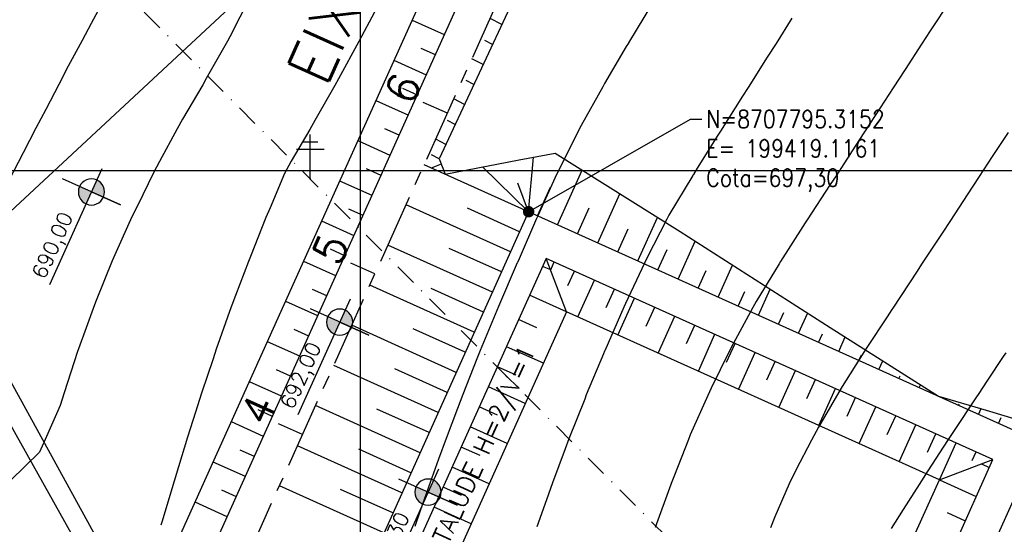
# Model space of a CAD drawing. Header units: millimetres. Extents: x 198958 to 201093, y 8706297 to 8708300.
# Tile 12 of 28: x 199361 to 199473, y 8707760 to 8707817. Entities that reach past the tile are written whole.
import ezdxf

# ---------------------------------------------------------------- set-up
doc = ezdxf.new("R2010")
doc.units = ezdxf.units.MM
doc.header["$LTSCALE"] = 5
doc.linetypes.add('CENTER', pattern=[50.8, 31.75, -6.35, 6.35, -6.35])
doc.linetypes.add('DASHDOT', pattern=[1, 0.5, -0.25, 0, -0.25])
for name, color, linetype in [('$CURVAS1', 30, 'Continuous'), ('$CURVAS2', 40, 'Continuous'), ('AREA_ESPECIAL', 3, 'Continuous'), ('CERCA', 3, 'CERCA_LINE'), ('LAGOA', 3, 'Continuous'), ('LINHA_TRANS', 4, 'DASHDOT'), ('MALHA', 9, 'Continuous'), ('PONTE', 3, 'Continuous'), ('POSTE', 3, 'Continuous'), ('TER-BERMA', 103, 'Continuous'), ('TER-COORDENADAS', 101, 'Continuous'), ('TER-COTAS', 101, 'Continuous'), ('TER-EIXO', 100, 'CENTER'), ('TER-ESTACAS', 100, 'Continuous'), ('TER-OFFSET', 102, 'Continuous'), ('TER-OFFSET-LINHA', 101, 'Continuous'), ('TER-TEXTO', 100, 'Continuous')]:
    doc.layers.add(name, color=color, linetype=linetype)
doc.styles.add('ROMANS', font='romans.shx', dxfattribs={"width": 0.85})
doc.styles.add('SIMPLEX', font='simplex', dxfattribs={"height": 0.2})
doc.linetypes.add('CERCA_LINE', pattern='A,0.5,-0.2,["X",Standard,S=0.1,R=0,X=-0.1,Y=-0.05],-0.25', length=0.95)
doc.dimstyles.new('COTA-500-EXTERNA', dxfattribs={"dimtxt": 2, "dimasz": 1, "dimexe": 2, "dimexo": 2, "dimgap": 1, "dimtad": 1, "dimzin": 4, "dimdsep": 46, "dimtxsty": 'ROMANS', "dimblk1": 'DOT', "dimblk2": 'DOT1', "dimsah": 1, "dimcen": 0.2, "dimdle": 1, "dimclrd": 256, "dimclre": 256, "dimclrt": 102, "dimaunit": 1, "dimadec": 4, "dimazin": 0, "dimtfac": 1, "dimtix": 1, "dimtmove": 2, "dimatfit": 3, "dimldrblk": 'DOT1', "dimfxl": 0, "dimtvp": 0.025, "dimtolj": 1, "dimtzin": 4, "dimlwd": -1, "dimlwe": -1, "dimarcsym": 0})

# ---------------------------------------------------------------- blocks, each defined once
blk = doc.blocks.new('A$C55C26645')
h = blk.add_hatch(color=51)
h.paths.add_polyline_path([(68.45, 12.67), (68.45, 21.47), (59.65, 21.47, 0.414214)])
h.paths.add_polyline_path([(68.45, 30.27), (68.45, 21.47), (77.25, 21.47, 0.414214)])
at = {"color": 7, "linetype": 'Continuous'}
blk.add_line((85.45, 21.47), (0, 21.47), dxfattribs=at)
blk.add_lwpolyline([(68.45, 21.47), (68.45, 42.86), (68.45, 0)], dxfattribs=at)
blk.add_circle((68.45, 21.47), 8.8, dxfattribs=at)
at = {"color": 3, "style": 'ROMANS'}
blk.add_attdef('226,00', (1.58, 25.75), '', height=10, dxfattribs=at)
blk = doc.blocks.new('_Dot')
at = {"color": 0, "linetype": 'ByBlock', "lineweight": -2}
blk.add_line((-0.5, 0), (-1, 0), dxfattribs=at)
at = {"color": 0, "linetype": 'ByBlock', "const_width": 0.5}
blk.add_lwpolyline([(-0.25, 0, 1), (0.25, 0, 1)], format="xyb", close=True, dxfattribs=at)
blk = doc.blocks.new('DOT1')
for q in [(0, 3.36), (0, -3.36)]:
    blk.add_line((0, 0), q)
at = {"linetype": 'ByBlock'}
blk.add_line((0, 0), (-1.2, 0), dxfattribs=at)
at = {"color": 0, "linetype": 'ByBlock', "const_width": 0.36}
blk.add_lwpolyline([(-0.18, 0, 1), (0.18, 0, 1)], format="xyb", close=True, dxfattribs=at)

msp = doc.modelspace()

# ---------------------------------------------------------------- linework, layer by layer
at = {"layer": '$CURVAS1'}
for points in [[(199371.114, 8707819.753, 690), (199369.461, 8707816.698, 690), (199368.435, 8707814.765, 690), (199366.876, 8707811.838, 690), (199365.804, 8707809.777, 690), (199364.312, 8707806.934, 690), (199363.204, 8707804.788, 690), (199361.755, 8707802.016, 690), (199360.615, 8707799.799, 690), (199359.217, 8707797.059, 690), (199358.069, 8707794.81, 690), (199356.719, 8707792.022, 690), (199355.528, 8707789.821, 690), (199355.315, 8707789.268, 690), (199354.298, 8707786.786, 690), (199349.079, 8707779.922, 690)], [(199449.003, 8707817.272, 695), (199447.19, 8707814.42, 695), (199446.195, 8707812.862, 695), (199444.034, 8707809.434, 695), (199443.396, 8707808.433, 695), (199440.896, 8707804.448, 695), (199440.604, 8707803.99, 695), (199438.256, 8707800.254, 695), (199437.812, 8707799.549, 695), (199437.758, 8707799.461, 695), (199437.749, 8707799.447, 695), (199435.028, 8707794.929, 695), (199434.806, 8707794.474, 695), (199432.53, 8707790.051, 695), (199432.259, 8707789.485, 695), (199430.094, 8707784.89, 695), (199429.914, 8707784.495, 695), (199427.751, 8707779.538, 695), (199427.737, 8707779.505, 695), (199427.599, 8707779.171, 695), (199425.663, 8707774.514, 695), (199425.478, 8707774.046, 695), (199423.695, 8707769.523, 695), (199423.277, 8707768.408, 695), (199421.83, 8707764.531, 695), (199421.149, 8707762.622, 695), (199420.048, 8707759.538, 695)]]:
    msp.add_polyline3d(points, dxfattribs=at)
at = {"layer": '$CURVAS2'}
for points in [[(199387.487, 8707819.682, 691), (199385.193, 8707815.153, 691), (199384.947, 8707814.693, 691), (199382.541, 8707810.427, 691), (199382.134, 8707809.705, 691), (199379.834, 8707805.813, 691), (199379.223, 8707804.718, 691), (199377.215, 8707801.019, 691), (199376.529, 8707799.729, 691), (199374.711, 8707795.994, 691), (199374.094, 8707794.74, 691), (199372.317, 8707790.747, 691), (199371.864, 8707789.75, 691), (199370.05, 8707785.243, 691), (199369.853, 8707784.759, 691), (199368.756, 8707781.722, 691), (199368.046, 8707779.766, 691), (199367.935, 8707779.431, 691), (199366.417, 8707774.773, 691), (199365.967, 8707773.321, 691), (199364.417, 8707769.782, 691), (199363.591, 8707768.037, 691), (199360.307, 8707764.8, 691)], [(199402.482, 8707819.616, 692), (199400.142, 8707815.19, 692), (199399.849, 8707814.627, 692), (199397.529, 8707810.386, 692), (199397.124, 8707809.639, 692), (199394.864, 8707805.685, 692), (199394.272, 8707804.652, 692), (199392.161, 8707801.062, 692), (199391.394, 8707799.664, 692), (199389.791, 8707795.766, 692), (199389.302, 8707794.673, 692), (199387.542, 8707790.226, 692), (199387.316, 8707789.682, 692), (199385.846, 8707785.79, 692), (199385.431, 8707784.69, 692), (199385.373, 8707784.523, 692), (199383.656, 8707779.698, 692), (199383.302, 8707778.623, 692), (199381.997, 8707774.705, 692), (199381.314, 8707772.553, 692), (199380.414, 8707769.712, 692), (199379.386, 8707766.364, 692), (199378.88, 8707764.719, 692), (199377.499, 8707760.09, 692), (199377.391, 8707759.725, 692)], [(199433.176, 8707819.01, 694), (199430.458, 8707814.493, 694), (199430.438, 8707814.46, 694), (199430.203, 8707814.062, 694), (199427.726, 8707809.854, 694), (199427.531, 8707809.506, 694), (199425.078, 8707805.12, 694), (199424.763, 8707804.518, 694), (199422.572, 8707800.099, 694), (199422.291, 8707799.529, 694), (199420.175, 8707794.858, 694), (199420.029, 8707794.539, 694), (199418.027, 8707789.974, 694), (199417.839, 8707789.548, 694), (199417.826, 8707789.519, 694), (199415.69, 8707784.558, 694), (199415.506, 8707784.121, 694), (199413.625, 8707779.567, 694), (199413.242, 8707778.612, 694), (199411.64, 8707774.575, 694), (199411.032, 8707772.992, 694), (199409.744, 8707769.584, 694), (199408.889, 8707767.236, 694), (199407.943, 8707764.591, 694), (199406.812, 8707761.348, 694), (199406.215, 8707759.599, 694)], [(199466.986, 8707819.333, 696), (199464.682, 8707815.835, 696), (199463.716, 8707814.348, 696), (199461.847, 8707811.477, 696), (199460.477, 8707809.362, 696), (199459.015, 8707807.116, 696), (199457.242, 8707804.376, 696), (199456.183, 8707802.754, 696), (199454.001, 8707799.39, 696), (199453.349, 8707798.395, 696), (199450.741, 8707794.404, 696), (199450.509, 8707794.051, 696), (199448.842, 8707791.457, 696), (199447.689, 8707789.665, 696), (199447.538, 8707789.418, 696), (199444.949, 8707785.116, 696), (199444.566, 8707784.431, 696), (199442.326, 8707780.332, 696), (199441.878, 8707779.443, 696), (199439.829, 8707775.293, 696), (199439.445, 8707774.454, 696), (199437.465, 8707769.984, 696), (199437.252, 8707769.463, 696), (199435.671, 8707765.399, 696), (199435.308, 8707764.472, 696), (199435.263, 8707764.349, 696), (199433.488, 8707759.48, 696)], [(199473.531, 8707804.305, 697), (199471.735, 8707801.572, 697), (199470.262, 8707799.319, 697), (199468.893, 8707797.23, 697), (199466.995, 8707794.333, 697), (199466.049, 8707792.893, 697), (199463.72, 8707789.347, 697), (199463.202, 8707788.561, 697), (199460.438, 8707784.362, 697), (199460.353, 8707784.233, 697), (199459.794, 8707783.382, 697), (199457.506, 8707779.901, 697), (199457.174, 8707779.376, 697), (199454.7, 8707775.487, 697), (199454.058, 8707774.39, 697), (199451.995, 8707770.87, 697), (199451.219, 8707769.402, 697), (199449.428, 8707765.97, 697), (199448.697, 8707764.413, 697), (199447.052, 8707760.686, 697), (199446.552, 8707759.422, 697)], [(199473.26, 8707779.305, 698), (199472.977, 8707778.884, 698), (199471.199, 8707776.206, 698), (199470.116, 8707774.581, 698), (199469.943, 8707774.32, 698), (199467.262, 8707770.264, 698), (199466.652, 8707769.334, 698), (199464.431, 8707765.9, 698), (199463.421, 8707764.348, 698), (199461.619, 8707761.496, 698), (199460.277, 8707759.362, 698)]]:
    msp.add_polyline3d(points, dxfattribs=at)
at = {"layer": 'AREA_ESPECIAL'}
msp.add_lwpolyline([(199535.23, 8707458.413), (199549.794, 8707528.974), (199561.997, 8707596.009), (199597.982, 8707742.885), (199597.982, 8707742.885), (199506.841, 8707939.515), (199444.975, 8707874.113), (199353.27, 8707788.823), (199487.846, 8707543.642), (199535.23, 8707458.413)], dxfattribs=at)
at = {"layer": 'CERCA'}
msp.add_lwpolyline([(199535.183, 8707458.353), (199335.38, 8707815.673), (199316.526, 8707803.678)], dxfattribs=at)
at = {"layer": 'LAGOA', "color": 3, "elevation": 1}
msp.add_lwpolyline([(199446.913, 8707898.395), (199358.595, 8707702.373), (199290.215, 8707733.181), (199378.533, 8707929.204)], close=True, dxfattribs=at)
at = {"layer": 'LINHA_TRANS'}
msp.add_lwpolyline([(199281.954, 8707911.943), (199615.687, 8707576.643), (199615.687, 8707576.643)], dxfattribs=at)
at = {"layer": 'MALHA'}
for p, q in [((199400, 8708300), (199400, 8706900)), ((199400, 8708300), (199400, 8706900)), ((199000, 8707800), (199900, 8707800))]:
    msp.add_line(p, q, dxfattribs=at)
at = {"layer": 'PONTE'}
msp.add_point((199394.319, 8707799.05, 692.228), dxfattribs=at)
at = {"layer": 'POSTE'}
for p, q in [((199393.46, 8707803.257), (199395.21, 8707803.249)), ((199394.317, 8707799.053), (199394.339, 8707804.093)), ((199392.756, 8707802.42), (199395.906, 8707802.406))]:
    msp.add_line(p, q, dxfattribs=at)
at = {"layer": 'TER-BERMA'}
for p, q in [((199419.116, 8707795.315, 1), (199372.451, 8707691.742, 1)), ((199477.102, 8707769.189, 1), (199419.116, 8707795.315, 1)), ((199421.12, 8707790.025, 1), (199377.741, 8707693.746, 1)), ((199471.812, 8707767.186, 1), (199421.12, 8707790.025, 1)), ((199430.437, 8707665.617, 1), (199477.102, 8707769.189, 1)), ((199428.433, 8707670.907, 1), (199471.812, 8707767.186, 1))]:
    msp.add_line(p, q, dxfattribs=at)
at = {"layer": 'TER-BERMA', "elevation": 1}
msp.add_lwpolyline([(199446.913, 8707898.395), (199358.595, 8707702.373), (199290.215, 8707733.181), (199378.533, 8707929.204)], close=True, dxfattribs=at)
at = {"layer": 'TER-COTAS'}
for q in [(199419.657, 8707801.512), (199413.866, 8707800.408), (199417.9, 8707798.541)]:
    msp.add_line((199419.116, 8707795.315), q, dxfattribs=at)
at = {"layer": 'TER-EIXO', "ltscale": 0.05, "flags": 128}
msp.add_lwpolyline([(199360.598, 8707697.083), (199452.203, 8707900.399)], dxfattribs=at)
at = {"layer": 'TER-ESTACAS', "flags": 128}
for points in [[(199409.893, 8707806.491), (199407.157, 8707807.723)], [(199401.677, 8707788.256), (199398.942, 8707789.488)], [(199393.461, 8707770.021), (199390.726, 8707771.254)]]:
    msp.add_lwpolyline(points, dxfattribs=at)
at = {"layer": 'TER-OFFSET'}
for p, q in [((199427.574, 8707841.3), (199408.972, 8707801.302)), ((199408.972, 8707801.302), (199409.627, 8707799.591)), ((199423.424, 8707783.942, 1), (199421.12, 8707790.025, 1)), ((199423.424, 8707783.942, 1), (199383.825, 8707696.051, 1)), ((199465.729, 8707764.881, 1), (199423.424, 8707783.942, 1)), ((199465.729, 8707764.881, 1), (199471.812, 8707767.186, 1)), ((199426.129, 8707676.99, 1), (199465.729, 8707764.881, 1))]:
    msp.add_line(p, q, dxfattribs=at)
at = {"layer": 'TER-OFFSET', "elevation": 1}
msp.add_lwpolyline([(199441.623, 8707896.391), (199356.591, 8707707.663), (199295.505, 8707735.185), (199380.537, 8707923.914)], close=True, dxfattribs=at)
at = {"layer": 'TER-OFFSET'}
for points in [[(199409.627, 8707799.591), (199418.044, 8707801.213), (199422.113, 8707801.967), (199436.308, 8707793.062), (199453.345, 8707782.189), (199465.615, 8707774.365)], [(199465.615, 8707774.365), (199471.055, 8707772.807), (199477.811, 8707770.763), (199478.849, 8707768.403)]]:
    msp.add_lwpolyline(points, dxfattribs=at)
at = {"layer": 'TER-OFFSET-LINHA'}
for p, q in [((199405.885, 8707817.071, 34.681), (199409.532, 8707815.428, 34.681)), ((199406.885, 8707813.878, 34.681), (199408.505, 8707813.148, 34.681)), ((199403.831, 8707812.512, 34.681), (199407.478, 8707810.869, 34.681)), ((199404.799, 8707809.334, 34.681), (199406.451, 8707808.59, 34.681)), ((199401.777, 8707807.953, 34.681), (199405.424, 8707806.31, 34.681)), ((199402.777, 8707804.761, 34.681), (199404.397, 8707804.031, 34.681)), ((199399.723, 8707803.395, 34.681), (199403.37, 8707801.752, 34.681)), ((199400.691, 8707800.217, 34.681), (199402.343, 8707799.472, 34.681)), ((199397.669, 8707798.836, 34.681), (199401.316, 8707797.193, 34.681)), ((199398.669, 8707795.644, 34.681), (199400.289, 8707794.914, 34.681)), ((199395.615, 8707794.277, 34.681), (199399.262, 8707792.634, 34.681)), ((199396.583, 8707791.099, 34.681), (199398.235, 8707790.355, 34.681)), ((199393.561, 8707789.719, 34.681), (199397.208, 8707788.076, 34.681)), ((199421.621, 8707788.703, 1), (199420.709, 8707789.113, 1)), ((199421.621, 8707788.703, 1), (199422.032, 8707789.614, 1)), ((199423.575, 8707786.954, 1), (199424.311, 8707788.587, 1)), ((199424.701, 8707783.366, 1), (199426.59, 8707787.56, 1)), ((199394.561, 8707786.526, 34.681), (199396.181, 8707785.796, 34.681)), ((199427.929, 8707784.447, 1), (199428.87, 8707786.534, 1)), ((199423.424, 8707783.942, 1), (199419.23, 8707785.831, 1)), ((199429.259, 8707781.313, 1), (199431.149, 8707785.507, 1)), ((199391.508, 8707785.16, 34.681), (199395.155, 8707783.517, 34.681)), ((199432.466, 8707782.343, 1), (199433.428, 8707784.48, 1)), ((199420.061, 8707782.129, 1), (199417.984, 8707783.065, 1)), ((199433.818, 8707779.259, 1), (199435.708, 8707783.453, 1)), ((199392.475, 8707781.982, 34.681), (199394.128, 8707781.238, 34.681)), ((199437.047, 8707780.339, 1), (199437.987, 8707782.426, 1)), ((199438.377, 8707777.205, 1), (199440.266, 8707781.399, 1)), ((199389.454, 8707780.601, 34.681), (199393.101, 8707778.958, 34.681)), ((199420.795, 8707778.107, 1), (199416.601, 8707779.996, 1)), ((199441.583, 8707778.235, 1), (199442.546, 8707780.372, 1)), ((199442.935, 8707775.151, 1), (199444.825, 8707779.345, 1)), ((199417.717, 8707776.751, 1), (199415.574, 8707777.717, 1)), ((199446.164, 8707776.231, 1), (199447.104, 8707778.318, 1)), ((199390.453, 8707777.409, 34.681), (199392.074, 8707776.679, 34.681)), ((199447.494, 8707773.097, 1), (199449.384, 8707777.291, 1)), ((199387.4, 8707776.043, 34.681), (199391.047, 8707774.4, 34.681)), ((199418.741, 8707773.548, 1), (199414.547, 8707775.437, 1)), ((199450.7, 8707774.127, 1), (199451.663, 8707776.264, 1)), ((199452.053, 8707771.043, 1), (199453.942, 8707775.237, 1)), ((199455.281, 8707772.123, 1), (199456.222, 8707774.21, 1)), ((199415.598, 8707772.222, 1), (199413.52, 8707773.158, 1)), ((199456.611, 8707768.989, 1), (199458.501, 8707773.183, 1)), ((199388.367, 8707772.865, 34.681), (199390.02, 8707772.12, 34.681)), ((199459.818, 8707770.019, 1), (199460.78, 8707772.156, 1)), ((199385.346, 8707771.484, 34.681), (199388.993, 8707769.841, 34.681)), ((199416.687, 8707768.989, 1), (199412.493, 8707770.879, 1)), ((199461.17, 8707766.935, 1), (199463.06, 8707771.129, 1)), ((199464.399, 8707768.015, 1), (199465.339, 8707770.102, 1)), ((199413.609, 8707767.634, 1), (199411.466, 8707768.599, 1)), ((199465.729, 8707764.881, 1), (199467.618, 8707769.075, 1)), ((199386.346, 8707768.292, 34.681), (199387.966, 8707767.562, 34.681)), ((199469.461, 8707767.08, 1), (199469.898, 8707768.048, 1)), ((199383.292, 8707766.925, 34.681), (199386.939, 8707765.282, 34.681)), ((199414.633, 8707764.431, 1), (199410.44, 8707766.32, 1)), ((199470.49, 8707766.685, 1), (199471.401, 8707766.274, 1)), ((199465.729, 8707764.881, 1), (199469.923, 8707762.992, 1)), ((199384.26, 8707763.747, 34.681), (199385.912, 8707763.003, 34.681)), ((199411.49, 8707763.105, 1), (199409.413, 8707764.041, 1)), ((199381.238, 8707762.367, 34.681), (199384.885, 8707760.724, 34.681)), ((199412.58, 8707759.872, 1), (199408.386, 8707761.761, 1)), ((199466.599, 8707761.161, 1), (199468.676, 8707760.225, 1))]:
    msp.add_line(p, q, dxfattribs=at)
at = {"layer": 'TER-OFFSET-LINHA', "flags": 128}
for points in [[(199416.068, 8707816.561), (199414.742, 8707817.254)], [(199415.013, 8707814.292), (199414.132, 8707814.751)], [(199413.957, 8707812.022), (199412.685, 8707812.687)], [(199412.902, 8707809.753), (199412.022, 8707810.213)], [(199411.847, 8707807.484), (199410.627, 8707808.121)], [(199410.791, 8707805.215), (199409.911, 8707805.675)], [(199409.736, 8707802.945), (199408.57, 8707803.554)], [(199408.972, 8707801.302), (199408.091, 8707801.762)], [(199419.116, 8707795.315), (199407.264, 8707800.655)], [(199409.197, 8707800.713), (199408.045, 8707800.272)], [(199422.398, 8707793.836), (199425.191, 8707800.036)], [(199420.119, 8707794.863), (199421.586, 8707798.12)], [(199426.957, 8707791.782), (199429.467, 8707797.354)], [(199417.062, 8707790.757), (199405.21, 8707796.097)], [(199418.089, 8707793.036), (199412.163, 8707795.706)], [(199424.678, 8707792.809), (199426.003, 8707795.752)], [(199431.516, 8707789.729), (199433.743, 8707794.672)], [(199429.236, 8707790.756), (199430.421, 8707793.384)], [(199415.008, 8707786.198), (199403.156, 8707791.538)], [(199416.035, 8707788.477), (199410.109, 8707791.147)], [(199433.795, 8707788.702), (199434.838, 8707791.016)], [(199436.074, 8707787.675), (199438.012, 8707791.975)], [(199440.633, 8707785.621), (199442.271, 8707789.256)], [(199438.354, 8707786.648), (199439.248, 8707788.632)], [(199412.954, 8707781.639), (199401.102, 8707786.979)], [(199413.981, 8707783.919), (199408.055, 8707786.589)], [(199445.192, 8707783.567), (199446.53, 8707786.538)], [(199442.912, 8707784.594), (199443.657, 8707786.246)], [(199447.471, 8707782.54), (199448.065, 8707783.859)], [(199449.75, 8707781.513), (199450.79, 8707783.82)], [(199410.9, 8707777.081), (199399.048, 8707782.421)], [(199411.927, 8707779.36), (199406.001, 8707782.03)], [(199452.03, 8707780.486), (199452.474, 8707781.473)], [(199454.309, 8707779.459), (199455.049, 8707781.102)], [(199456.588, 8707778.432), (199456.884, 8707779.088)], [(199408.847, 8707772.522), (199396.994, 8707777.862)], [(199409.873, 8707774.801), (199403.947, 8707777.471)], [(199458.868, 8707777.405), (199459.31, 8707778.386)], [(199461.147, 8707776.378), (199461.293, 8707776.703)], [(199463.426, 8707775.351), (199463.57, 8707775.67)], [(199406.793, 8707767.963), (199394.94, 8707773.303)], [(199467.895, 8707773.338), (199467.979, 8707773.526)], [(199407.82, 8707770.243), (199401.893, 8707772.913)], [(199470.174, 8707772.312), (199470.472, 8707772.974)], [(199472.453, 8707771.285), (199472.749, 8707771.94)], [(199404.739, 8707763.405), (199392.886, 8707768.745)], [(199405.766, 8707765.684), (199399.839, 8707768.354)], [(199402.685, 8707758.846), (199390.832, 8707764.186)], [(199403.712, 8707761.125), (199397.785, 8707763.795)]]:
    msp.add_lwpolyline(points, dxfattribs=at)

# ---------------------------------------------------------------- block references
at = {"layer": 'LAGOA'}
ref = msp.add_blockref('A$C55C26645', (199361.456, 8707788.521), dxfattribs=dict(at, xscale=-0.1687499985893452, yscale=0.168749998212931, zscale=0.1687499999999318, rotation=245.7458953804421))
ref.add_attrib('226,00', '690,00', (199364.196, 8707787.532), dxfattribs={"layer": '0', "color": 3, "height": 1.6875, "rotation": 65.7459, "style": 'ROMANS'})
ref = msp.add_blockref('A$C55C26645', (199389.63, 8707773.743), dxfattribs=dict(at, xscale=-0.1687499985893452, yscale=0.168749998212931, zscale=0.1687499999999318, rotation=245.7458953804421))
ref.add_attrib('226,00', '692,00', (199392.369, 8707772.754), dxfattribs={"layer": '0', "color": 3, "height": 1.6875, "rotation": 65.7459, "style": 'ROMANS'})
ref = msp.add_blockref('A$C55C26645', (199399.654, 8707754.444), dxfattribs=dict(at, xscale=-0.1687499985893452, yscale=0.168749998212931, zscale=0.1687499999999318, rotation=245.7458953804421))
ref.add_attrib('226,00', '697,30', (199402.394, 8707753.456), dxfattribs={"layer": '0', "color": 3, "height": 1.6875, "rotation": 65.7459, "style": 'ROMANS'})

# ---------------------------------------------------------------- texts
at = {"layer": 'TER-COORDENADAS', "color": 102, "insert": (199439.28, 8707806.838), "char_height": 2, "attachment_point": 1, "style": 'ROMANS'}
msp.add_mtext('N=8707795.3152\\PE= 199419.1161\\PCota=697,30', dxfattribs=at)
at = {"layer": 'TER-ESTACAS', "style": 'SIMPLEX'}
for s, p in [('6', (199405.841, 8707807.234)), ('5', (199397.625, 8707789)), ('4', (199389.409, 8707770.765))]:
    msp.add_text(s, height=3.5, rotation=65.74589, dxfattribs=at).set_placement(p)
at = {"layer": 'TER-TEXTO', "color": 103, "style": 'SIMPLEX'}
msp.add_text('EIXO 0', height=5, rotation=65.74589, dxfattribs=at).set_placement((199396.092, 8707809.349))
at = {"layer": 'TER-TEXTO', "style": 'SIMPLEX'}
msp.add_text('TALUDE H=2/V=1', height=2, rotation=65.74589, dxfattribs=at).set_placement((199410.003, 8707757.46))

# ---------------------------------------------------------------- leaders
at = {"layer": 'TER-COORDENADAS', "annotation_type": 0, "has_hookline": 1, "hookline_direction": 0, "text_width": 21.938}
msp.add_leader([(199419.116, 8707795.315), (199437.48, 8707805.838), (199438.78, 8707805.838)], dimstyle='COTA-500-EXTERNA', override={"dimasz": 1.3, "dimgap": 0.5, "dimtad": 0, "dimldrblk": 'Dot'}, dxfattribs=at)

doc.saveas('drawing.dxf')
